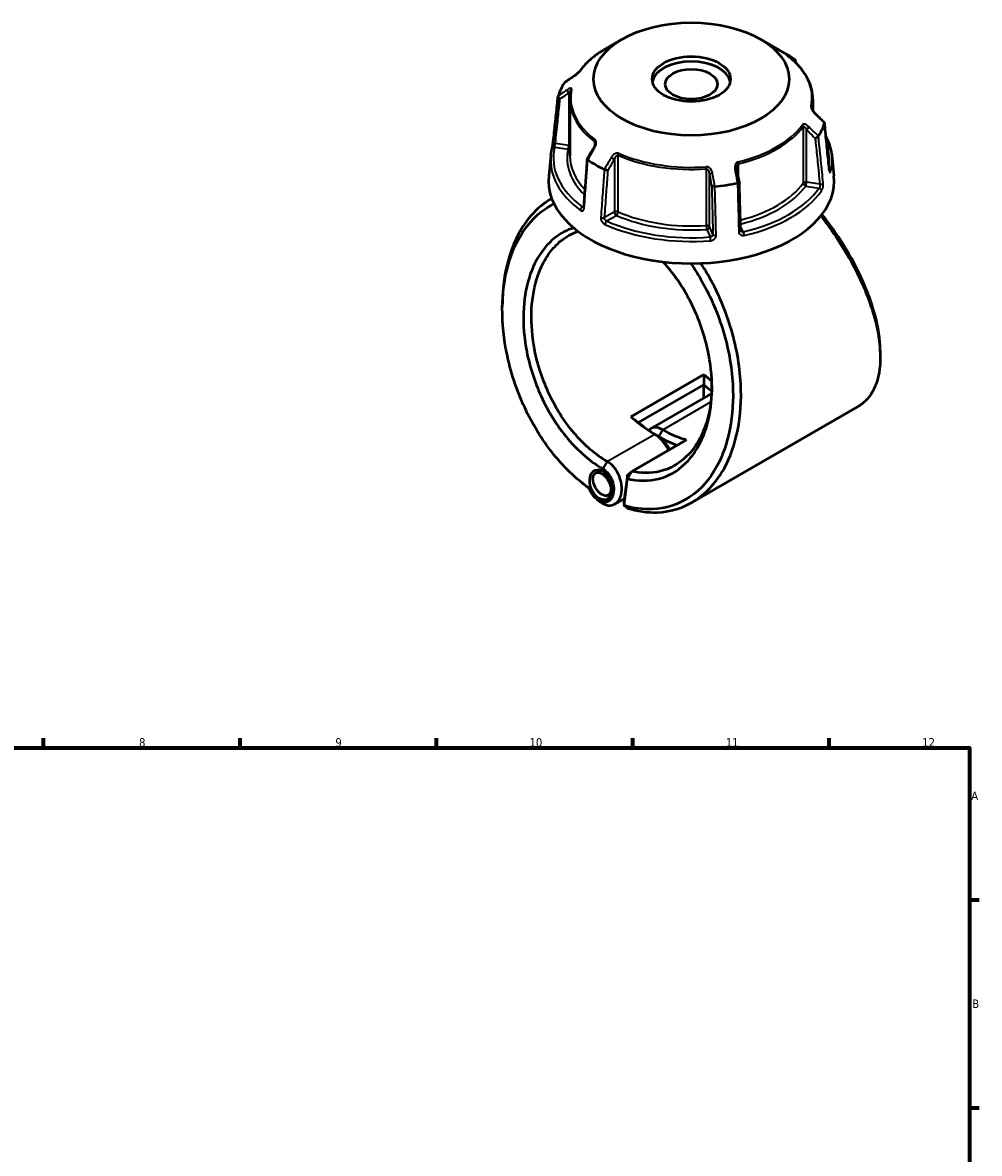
# Model space of a CAD drawing. Header units: millimetres. Extents: x 0 to 898, y 0 to 833.
# Tile 10 of 10: x 483 to 825, y 429 to 833. Entities that reach past the tile are written whole.
import ezdxf

# ---------------------------------------------------------------- set-up
doc = ezdxf.new("R2010")
doc.units = ezdxf.units.MM
for name, color, linetype, lineweight in [('Border (ANSI)', 7, 'Continuous', 70), ('Visible (ANSI)', 7, 'Continuous', 50), ('Visible Narrow (ANSI)', 7, 'Continuous', 35)]:
    doc.layers.add(name, color=color, linetype=linetype, lineweight=lineweight)
doc.styles.add('Note Text (ANSI)', font='tahoma.ttf')

# ---------------------------------------------------------------- blocks, each defined once
blk = doc.blocks.new('Borders Default Border')
at = {"layer": 'Border (ANSI)'}
for p, q in [((490.58, 574), (490.58, 577.45)), ((560.67, 574), (560.67, 577.45)), ((630.75, 574), (630.75, 577.45)), ((700.83, 574), (700.83, 577.45)), ((770.92, 574), (770.92, 577.45)), ((821, 519.75), (824.45, 519.75)), ((821, 445.5), (824.45, 445.5))]:
    blk.add_line(p, q, dxfattribs=at)
at = {"layer": 'Border (ANSI)', "flags": 128}
blk.add_lwpolyline([(20, 20), (20, 574), (821, 574), (821, 20), (20, 20)], dxfattribs=at)
at = {"layer": 'Border (ANSI)', "attachment_point": 7, "style": 'Note Text (ANSI)'}
for s, insert, char_height in [('8', (524.63, 574.33), 3.05), ('9', (594.7, 574.34), 3.05), ('10', (663.96, 574.34), 3.048), ('11', (734.04, 574.4), 3.048), ('12', (804.13, 574.4), 3.048), ('A', (821.63, 555.35), 3.05), ('B', (821.99, 481.1), 3.05)]:
    blk.add_mtext(s, dxfattribs=dict(at, insert=insert, char_height=char_height))

msp = doc.modelspace()

# ---------------------------------------------------------------- linework, layer by layer
at = {"layer": 'Visible (ANSI)'}
for p, q in [((697.06, 826.995), (691.286, 823.661)), ((746.403, 826.995), (755.863, 821.533)), ((678.382, 805.505), (678.382, 785.321)), ((765.082, 805.505), (765.082, 801.551)), ((671.623, 785.552), (670.829, 778.161)), ((771.841, 785.552), (772.634, 778.161)), ((671.885, 770.113), (671.842, 770.088)), ((726.23, 707.262), (700.138, 692.198)), ((702.888, 690.166), (726.221, 703.638)), ((726.186, 698.871), (726.186, 703.576)), ((727.729, 699.762), (707.294, 687.963)), ((781.069, 695.74), (721.895, 661.576)), ((700.542, 672.691), (720.061, 683.961)), ((689.375, 673.115), (687.557, 672.065)), ((698.908, 671.293), (697.696, 661.786)), ((698.908, 671.293), (700.542, 672.691)), ((698.942, 670.057), (698.908, 671.293)), ((697.724, 660.497), (698.942, 670.057)), ((693.194, 664.835), (692.097, 664.201)), ((697.854, 663.022), (694.419, 661.038)), ((697.696, 661.786), (697.724, 660.497))]:
    msp.add_line(p, q, dxfattribs=at)
for centre, major_axis, ratio in [((721.732, 812.751), (-34.89, 0), 0.5773503), ((721.732, 812.751), (-13.973, 0), 0.5773503), ((721.732, 810.93), (-9.315, 0), 0.5773503), ((689.445, 667.913), (1.972, -5.222), 0.6591126), ((689.827, 668.133), (2.27, -3.932), 0.5773503)]:
    msp.add_ellipse(centre, major_axis=major_axis, ratio=ratio, dxfattribs=at)
for centre, major_axis, ratio, start_param, end_param in [((721.732, 801.827), (48.269, 0), 0.5773503, 0.6990874, 0.7853982), ((721.732, 810.93), (-13.973, 0), 0.5773503, 3.2546684, 6.1701095), ((11728.014, -9911.679), (-14817.12, 6164.501), 0.7811897, 5.8148847, 5.8151876), ((721.732, 801.827), (-48.269, 0), 0.5773503, 5.9350752, 6.1076967), ((-10003.46, -6627.387), (-14341.396, 6752.841), 0.7840781, 4.284103, 4.2844065), ((721.732, 801.827), (48.269, 0), 0.5773503, 5.9350752, 6.1076967), ((8745.168, -3904.451), (-8075.254, -13986.753), 0.5773847, 4.7102273, 4.7105198), ((721.732, 801.827), (-48.269, 0), 0.5773503, 0.6990874, 0.8717089), ((-2169.538, -2162.617), (-2429.099, 15707.334), 0.2116434, 4.8677568, 4.8680457), ((721.732, 776.339), (51, 0), 0.5773503, 3.0796893, 6.3450887), ((721.732, 801.827), (-48.269, 0), 0.5773503, 1.746285, 1.9189065), ((734.778, 737.719), (-22.5, 38.971), 0.5773503, 2.0842332, 2.1751353), ((733.364, 736.902), (23.5, -40.703), 0.5773503, 5.2801149, 5.3671546), ((731.949, 692.452), (-4.22, 7.309), 0.5773503, 6.0220013, 6.2831853), ((708.686, 722.655), (22.5, -38.971), 0.5773503, 5.2258258, 5.4977872), ((710.1, 723.471), (-23.5, 40.703), 0.5773503, 2.1385222, 2.3561945), ((711.514, 680.654), (-4.22, 7.309), 0.5773503, 5.4977871, 6.4769284), ((711.514, 724.288), (-22.5, 38.971), 0.5773503, 2.3561945, 2.6281559), ((708.686, 679.021), (4.22, -7.309), 0.5773503, 1.4029495, 2.3561945), ((710.1, 679.838), (-3.22, 5.577), 0.5773503, 4.4916592, 5.4977872), ((710.1, 723.471), (23.5, -40.703), 0.5773503, 5.4977872, 5.6986981)]:
    msp.add_ellipse(centre, major_axis=major_axis, ratio=ratio, start_param=start_param, end_param=end_param, dxfattribs=at)
for points, knots in [([(691.286, 823.661), (690.497, 823.205), (689.737, 822.731), (688.28, 821.75), (687.584, 821.242), (686.258, 820.194), (685.628, 819.655), (684.441, 818.546), (683.883, 817.978), (682.841, 816.814), (682.358, 816.219), (681.914, 815.613)], [3.14159265, 3.14159265, 3.14159265, 3.14159265, 3.21871647, 3.21871647, 3.29584029, 3.29584029, 3.37296411, 3.37296411, 3.45008793, 3.45008793, 3.52721175, 3.52721175, 3.52721175, 3.52721175]), ([(756.119, 821.047), (756.067, 821.087), (756.021, 821.122), (755.944, 821.184), (755.912, 821.209), (755.866, 821.248), (755.852, 821.261), (755.849, 821.263), (755.849, 821.264), (755.849, 821.264)], [0, 0, 0, 0, 0.027602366, 0.027602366, 0.055204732, 0.055204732, 0.082807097, 0.082807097, 0.085029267, 0.085029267, 0.085029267, 0.085029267]), ([(765.082, 805.505), (765.082, 806.636), (764.955, 807.766), (764.451, 810), (764.074, 811.104), (763.083, 813.264), (762.468, 814.321), (761.016, 816.369), (760.179, 817.361), (758.299, 819.266), (757.256, 820.179), (756.119, 821.047)], [0.78539816, 0.78539816, 0.78539816, 0.78539816, 0.91488186, 0.91488186, 1.04436556, 1.04436556, 1.17384925, 1.17384925, 1.30333295, 1.30333295, 1.43281665, 1.43281665, 1.43281665, 1.43281665]), ([(758.778, 818.769), (758.81, 818.819), (758.838, 818.871), (758.908, 819.029), (758.933, 819.136), (758.939, 819.344), (758.919, 819.443), (758.836, 819.617), (758.774, 819.691), (758.695, 819.749)], [0.01985338, 0.01985338, 0.01985338, 0.01985338, 0.03926447, 0.03926447, 0.07801689, 0.07801689, 0.11660183, 0.11660183, 0.15364513, 0.15364513, 0.15364513, 0.15364513]), ([(681.914, 815.613), (681.896, 815.588), (681.871, 815.556), (681.803, 815.473), (681.756, 815.419), (681.636, 815.288), (681.56, 815.209), (681.37, 815.02), (681.254, 814.91), (680.978, 814.659), (680.816, 814.519), (680.494, 814.254), (680.335, 814.129), (680.048, 813.914), (679.919, 813.821), (679.795, 813.736)], [0, 0, 0, 0, 0.02448736, 0.02448736, 0.05566303, 0.05566303, 0.09536839, 0.09536839, 0.14762195, 0.14762195, 0.21670515, 0.21670515, 0.28578835, 0.28578835, 0.345416, 0.345416, 0.345416, 0.345416]), ([(678.728, 808.736), (678.682, 808.522), (678.641, 808.308), (678.567, 807.879), (678.534, 807.663), (678.479, 807.233), (678.456, 807.017), (678.419, 806.586), (678.405, 806.37), (678.386, 805.938), (678.382, 805.722), (678.382, 805.505)], [3.80317111, 3.80317111, 3.80317111, 3.80317111, 3.82793505, 3.82793505, 3.85269899, 3.85269899, 3.87746293, 3.87746293, 3.90222688, 3.90222688, 3.92699082, 3.92699082, 3.92699082, 3.92699082]), ([(672.479, 790.441), (672.593, 791.518), (672.706, 792.596), (672.934, 794.752), (673.048, 795.829), (673.275, 797.985), (673.389, 799.063), (673.617, 801.218), (673.73, 802.296), (673.958, 804.451), (674.072, 805.529), (674.186, 806.607)], [1.2046153, 1.2046153, 1.2046153, 1.2046153, 1.6086229, 1.6086229, 2.0126304, 2.0126304, 2.4166379, 2.4166379, 2.8206455, 2.8206455, 3.224653, 3.224653, 3.224653, 3.224653]), ([(674.891, 805.658), (674.89, 805.659), (674.888, 805.66), (674.773, 805.724), (674.665, 805.799), (674.474, 805.967), (674.393, 806.058), (674.266, 806.245), (674.221, 806.341), (674.178, 806.521), (674.178, 806.604), (674.2, 806.678)], [-0.15376244, -0.15376244, -0.15376244, -0.15376244, -0.15328729, -0.15328729, -0.11411423, -0.11411423, -0.07545227, -0.07545227, -0.03695706, -0.03695706, 0, 0, 0, 0]), ([(765.93, 800.491), (765.805, 800.617), (765.681, 800.751), (765.446, 801.03), (765.333, 801.176), (765.128, 801.472), (765.035, 801.622), (764.921, 801.833), (764.888, 801.9), (764.838, 802.011), (764.819, 802.058), (764.778, 802.168), (764.761, 802.227), (764.746, 802.296), (764.743, 802.315), (764.742, 802.329), (764.742, 802.331), (764.742, 802.331)], [0, 0, 0, 0, 0.06411837, 0.06411837, 0.12823675, 0.12823675, 0.19235512, 0.19235512, 0.22276405, 0.22276405, 0.24628627, 0.24628627, 0.28310596, 0.28310596, 0.30675646, 0.30675646, 0.31680187, 0.31680187, 0.31680187, 0.31680187]), ([(769.223, 797.21), (769.241, 797.192), (769.255, 797.172), (769.286, 797.101), (769.286, 797.042), (769.264, 796.976)], [-0.053597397, -0.053597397, -0.053597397, -0.053597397, -0.036957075, -0.036957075, 0, 0, 0, 0]), ([(770.985, 780.407), (770.871, 781.52), (770.757, 782.632), (770.53, 784.857), (770.416, 785.969), (770.189, 788.194), (770.075, 789.306), (769.848, 791.531), (769.734, 792.643), (769.506, 794.868), (769.393, 795.98), (769.279, 797.093)], [1.2046153, 1.2046153, 1.2046153, 1.2046153, 1.608399, 1.608399, 2.0121827, 2.0121827, 2.4159664, 2.4159664, 2.8197501, 2.8197501, 3.2235337, 3.2235337, 3.2235337, 3.2235337]), ([(767.097, 792.307), (767.055, 792.236), (766.993, 792.162), (766.834, 792.013), (766.737, 791.94), (766.523, 791.805), (766.408, 791.745), (766.171, 791.643), (766.051, 791.603), (765.935, 791.575), (765.934, 791.574), (765.932, 791.574)], [-0.15364527, -0.15364527, -0.15364527, -0.15364527, -0.1166019, -0.1166019, -0.07801677, -0.07801677, -0.03926455, -0.03926455, 0, 0, 0.00047624, 0.00047624, 0.00047624, 0.00047624]), ([(769.772, 792.276), (770.305, 791.244), (770.744, 790.192), (771.458, 787.948), (771.712, 786.753), (771.841, 785.552)], [5.20761365, 5.20761365, 5.20761365, 5.20761365, 5.31604109, 5.31604109, 5.43588379, 5.43588379, 5.43588379, 5.43588379]), ([(671.623, 785.552), (671.639, 785.704), (671.657, 785.855), (671.698, 786.158), (671.72, 786.309), (671.768, 786.611), (671.795, 786.762), (671.851, 787.064), (671.881, 787.214), (671.945, 787.515), (671.979, 787.665), (672.015, 787.816)], [2.418097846, 2.418097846, 2.418097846, 2.418097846, 2.433220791, 2.433220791, 2.448343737, 2.448343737, 2.463466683, 2.463466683, 2.478589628, 2.478589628, 2.493712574, 2.493712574, 2.493712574, 2.493712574]), ([(672.015, 787.816), (672.038, 787.912), (672.066, 788.034), (672.128, 788.321), (672.163, 788.491), (672.234, 788.855), (672.27, 789.049), (672.338, 789.437), (672.37, 789.632), (672.425, 789.999), (672.448, 790.173), (672.471, 790.367), (672.475, 790.404), (672.479, 790.441)], [0, 0, 0, 0, 0.05596137, 0.05596137, 0.11691794, 0.11691794, 0.17857848, 0.17857848, 0.2397459, 0.2397459, 0.2998994, 0.2998994, 0.31481354, 0.31481354, 0.31481354, 0.31481354]), ([(687.356, 789.718), (687.356, 789.644), (687.35, 789.56), (687.325, 789.382), (687.305, 789.288), (687.254, 789.094), (687.223, 788.995), (687.149, 788.795), (687.107, 788.695), (687.012, 788.497), (686.961, 788.398), (686.905, 788.302)], [0.13801183, 0.13801183, 0.13801183, 0.13801183, 0.17949263, 0.17949263, 0.22097343, 0.22097343, 0.26245423, 0.26245423, 0.30393503, 0.30393503, 0.34541583, 0.34541583, 0.34541583, 0.34541583]), ([(684.527, 784.178), (684.444, 783.04), (684.361, 781.903), (684.196, 779.629), (684.113, 778.491), (683.947, 776.217), (683.864, 775.08), (683.699, 772.805), (683.616, 771.668), (683.45, 769.394), (683.367, 768.257), (683.284, 767.119)], [0.6058243, 0.6058243, 0.6058243, 0.6058243, 1.0076292, 1.0076292, 1.4094341, 1.4094341, 1.811239, 1.811239, 2.2130439, 2.2130439, 2.6148488, 2.6148488, 2.6148488, 2.6148488]), ([(684.769, 783.905), (684.689, 783.955), (684.628, 784.004), (684.544, 784.098), (684.524, 784.142), (684.528, 784.191), (684.532, 784.203), (684.538, 784.213)], [-0.15364513, -0.15364513, -0.15364513, -0.15364513, -0.116601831, -0.116601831, -0.078016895, -0.078016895, -0.064730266, -0.064730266, -0.064730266, -0.064730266]), ([(692.015, 780.139), (692.014, 780.139), (692.012, 780.139), (691.927, 780.136), (691.827, 780.142), (691.608, 780.173), (691.489, 780.197), (691.245, 780.261), (691.122, 780.301), (690.89, 780.389), (690.783, 780.437), (690.689, 780.486)], [-0.15376244, -0.15376244, -0.15376244, -0.15376244, -0.15328717, -0.15328717, -0.11411418, -0.11411418, -0.07545204, -0.07545204, -0.036957, -0.036957, 0, 0, 0, 0]), ([(738.044, 780.361), (738.037, 780.397), (738.031, 780.432), (738.021, 780.503), (738.016, 780.539), (738.008, 780.61), (738.004, 780.645), (737.999, 780.716), (737.997, 780.751), (737.994, 780.821), (737.993, 780.855), (737.993, 780.89)], [0, 0, 0, 0, 0.014604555, 0.014604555, 0.02920911, 0.02920911, 0.043813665, 0.043813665, 0.05841822, 0.05841822, 0.073022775, 0.073022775, 0.073022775, 0.073022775]), ([(771.06, 779.975), (771.06, 779.975), (771.058, 779.98), (771.05, 780.006), (771.042, 780.035), (771.024, 780.123), (771.013, 780.186), (770.996, 780.306), (770.99, 780.355), (770.985, 780.407)], [0.20812264, 0.20812264, 0.20812264, 0.20812264, 0.22489111, 0.22489111, 0.25432414, 0.25432414, 0.2919232, 0.2919232, 0.31481354, 0.31481354, 0.31481354, 0.31481354]), ([(738.886, 775.901), (738.888, 775.891), (738.886, 775.88), (738.865, 775.843), (738.828, 775.815), (738.711, 775.759), (738.632, 775.731), (738.444, 775.679), (738.337, 775.656), (738.221, 775.636)], [-0.130863, -0.130863, -0.130863, -0.130863, -0.11411423, -0.11411423, -0.07545229, -0.07545229, -0.03695706, -0.03695706, 0, 0, 0, 0]), ([(739.338, 758.71), (739.308, 759.856), (739.278, 761.002), (739.218, 763.293), (739.188, 764.438), (739.128, 766.73), (739.097, 767.875), (739.037, 770.167), (739.007, 771.312), (738.947, 773.604), (738.917, 774.749), (738.887, 775.895)], [1.2046153, 1.2046153, 1.2046153, 1.2046153, 1.6032596, 1.6032596, 2.0019039, 2.0019039, 2.4005482, 2.4005482, 2.7991924, 2.7991924, 3.1978367, 3.1978367, 3.1978367, 3.1978367]), ([(730.134, 774.384), (730.013, 774.368), (729.89, 774.356), (729.647, 774.341), (729.53, 774.339), (729.322, 774.344), (729.232, 774.353), (729.088, 774.378), (729.035, 774.395), (729.003, 774.416), (729.003, 774.417), (729.003, 774.417)], [-0.15364525, -0.15364525, -0.15364525, -0.15364525, -0.11660189, -0.11660189, -0.07801679, -0.07801679, -0.03926454, -0.03926454, 0, 0, 0.00047626, 0.00047626, 0.00047626, 0.00047626]), ([(671.886, 770.11), (669.175, 768.55), (666.696, 766.49), (661.203, 760.152), (658.592, 755.281), (655.372, 744.933), (654.518, 739.666), (654.321, 734.12), (654.291, 733.276), (654.277, 732.425), (654.277, 731.569)], [0.7804091, 0.7804091, 0.7804091, 0.7804091, 1.0154019, 1.0154019, 1.37379006, 1.37379006, 1.67746339, 1.67746339, 1.67746339, 1.72367387, 1.72367387, 1.72367387, 1.72367387]), ([(685.356, 666.63), (684.192, 667.444), (683.042, 668.32), (678.198, 672.314), (674.673, 676.004), (669.597, 682.627), (667.831, 685.245), (664.575, 690.739), (663.086, 693.614), (660.34, 699.735), (659.104, 702.993), (657.036, 709.604), (656.204, 712.957), (654.544, 721.958), (654.118, 727.593), (654.33, 732.951), (654.542, 738.309), (655.391, 743.388), (658.547, 753.35), (661.09, 758.027), (666.754, 764.481), (669.589, 766.684), (672.705, 768.229)], [-3.05148, -3.05148, -3.05148, -3.05148, -2.964022, -2.964022, -2.6775194, -2.6775194, -2.5089885, -2.5089885, -2.3404576, -2.3404576, -2.1607971, -2.1607971, -1.9811367, -1.9811367, -1.6774634, -1.6774634, -1.6774634, -1.3737901, -1.3737901, -1.0154019, -1.0154019, -0.7429813, -0.7429813, -0.7429813, -0.7429813]), ([(683.284, 767.119), (683.281, 767.072), (683.275, 767.03), (683.261, 766.964), (683.253, 766.938), (683.241, 766.906), (683.236, 766.899), (683.236, 766.899)], [0, 0, 0, 0, 0.031458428, 0.031458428, 0.062916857, 0.062916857, 0.093079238, 0.093079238, 0.093079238, 0.093079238]), ([(767.964, 763.909), (771.69, 759.145), (775.086, 754.086), (781.439, 742.887), (784.199, 736.724), (787.714, 725.893), (788.712, 721.141), (789.053, 716.821), (789.394, 712.501), (789.078, 708.615), (787.557, 703.397), (786.769, 701.669), (784.774, 698.69), (783.567, 697.44), (781.815, 696.195), (781.448, 695.959), (781.069, 695.74)], [-2.462032, -2.462032, -2.462032, -2.462032, -2.1597208, -2.1597208, -1.8014476, -1.8014476, -1.4977294, -1.4977294, -1.4977294, -1.1940112, -1.1940112, -1.0143978, -1.0143978, -0.8347845, -0.8347845, -0.7891624, -0.7891624, -0.7891624, -0.7891624]), ([(789.186, 715.386), (789.187, 716.487), (789.138, 717.624), (789.04, 718.794), (788.688, 722.988), (787.701, 727.593), (784.26, 738.071), (781.574, 744.02), (775.377, 754.879), (772.041, 759.813), (768.387, 764.447)], [1.4130481, 1.4130481, 1.4130481, 1.4130481, 1.4977294, 1.4977294, 1.4977294, 1.8014476, 1.8014476, 2.1597208, 2.1597208, 2.4662781, 2.4662781, 2.4662781, 2.4662781]), ([(679.724, 759.642), (677.32, 758.873), (675.069, 757.669), (671.445, 754.793), (669.986, 753.277), (667.393, 749.802), (666.259, 747.843), (663.793, 742.28), (662.745, 738.388), (662.211, 734.198), (661.677, 730.008), (661.658, 725.522), (662.777, 715.195), (664.216, 709.302), (668.54, 698.016), (671.438, 692.632), (678.433, 682.98), (682.58, 678.785), (688.021, 674.922), (689.092, 674.233), (690.171, 673.61)], [-2.4983333, -2.4983333, -2.4983333, -2.4983333, -2.2558929, -2.2558929, -2.0652236, -2.0652236, -1.8745543, -1.8745543, -1.5707963, -1.5707963, -1.5707963, -1.2670383, -1.2670383, -0.8856997, -0.8856997, -0.5009853, -0.5009853, -0.0973674, -0.0973674, 0, 0, 0, 0]), ([(691.807, 676.167), (690.782, 676.759), (689.764, 677.413), (684.594, 681.081), (680.65, 685.057), (673.981, 694.22), (671.21, 699.336), (667.052, 710.086), (665.655, 715.712), (664.538, 725.599), (664.534, 729.903), (665.023, 733.931), (665.512, 737.96), (666.495, 741.711), (668.829, 747.085), (669.906, 748.98), (672.377, 752.347), (673.77, 753.818), (677.12, 756.52), (679.135, 757.646), (681.286, 758.402)], [0, 0, 0, 0, 0.0973674, 0.0973674, 0.5009853, 0.5009853, 0.8856997, 0.8856997, 1.2670383, 1.2670383, 1.5707963, 1.5707963, 1.5707963, 1.8745543, 1.8745543, 2.0652236, 2.0652236, 2.2558929, 2.2558929, 2.4836819, 2.4836819, 2.4836819, 2.4836819]), ([(739.376, 758.534), (739.372, 758.543), (739.368, 758.553), (739.361, 758.573), (739.357, 758.583), (739.351, 758.605), (739.349, 758.617), (739.344, 758.641), (739.342, 758.654), (739.339, 758.681), (739.338, 758.696), (739.338, 758.71)], [0.24445822, 0.24445822, 0.24445822, 0.24445822, 0.258529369, 0.258529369, 0.272600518, 0.272600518, 0.286671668, 0.286671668, 0.300742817, 0.300742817, 0.314813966, 0.314813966, 0.314813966, 0.314813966]), ([(721.565, 746.895), (722.789, 745.13), (723.956, 743.294), (726.66, 738.638), (728.123, 735.752), (730.73, 729.812), (731.872, 726.758), (733.867, 720.366), (734.695, 717.023), (735.923, 710.351), (736.323, 707.022), (736.808, 698.211), (736.477, 692.843), (735.523, 687.896), (734.57, 682.949), (732.996, 678.422), (728.36, 669.912), (725.079, 666.183), (717.239, 660.856), (712.635, 659.352), (704.494, 659.037), (701.121, 659.486), (697.724, 660.497)], [-2.6116042, -2.6116042, -2.6116042, -2.6116042, -2.4961719, -2.4961719, -2.3279463, -2.3279463, -2.1597208, -2.1597208, -1.9805842, -1.9805842, -1.8014476, -1.8014476, -1.4977294, -1.4977294, -1.4977294, -1.1940112, -1.1940112, -0.8347845, -0.8347845, -0.4610233, -0.4610233, -0.2129992, -0.2129992, -0.2129992, -0.2129992]), ([(698.886, 659.541), (702.483, 658.434), (706.059, 657.933), (714.547, 658.235), (719.3, 659.761), (727.412, 665.205), (730.816, 669.024), (735.643, 677.764), (737.291, 682.419), (738.298, 687.518), (739.305, 692.616), (739.672, 698.156), (739.204, 707.266), (738.801, 710.712), (737.551, 717.624), (736.703, 721.091), (734.652, 727.724), (733.474, 730.897), (730.781, 737.071), (729.267, 740.073), (726.813, 744.315), (725.989, 745.654), (725.133, 746.96)], [0.2061334, 0.2061334, 0.2061334, 0.2061334, 0.4610233, 0.4610233, 0.8347845, 0.8347845, 1.1940112, 1.1940112, 1.4977294, 1.4977294, 1.4977294, 1.8014476, 1.8014476, 1.9805842, 1.9805842, 2.1597208, 2.1597208, 2.3279463, 2.3279463, 2.4961719, 2.4961719, 2.576298, 2.576298, 2.576298, 2.576298]), ([(698.942, 670.057), (699.398, 669.95), (699.852, 669.856), (704.162, 669.081), (707.918, 669.307), (714.814, 671.578), (717.946, 673.639), (721.983, 678.049), (723.254, 679.838), (725.444, 683.819), (726.363, 686.011), (728.247, 692.11), (728.914, 696.265), (729.063, 700.643), (729.211, 705.022), (728.841, 709.621), (726.87, 720.029), (724.977, 725.842), (719.844, 736.722), (716.596, 741.778), (712.497, 746.543), (712.078, 747.014), (711.654, 747.475)], [-2.8802454, -2.8802454, -2.8802454, -2.8802454, -2.8394011, -2.8394011, -2.4921111, -2.4921111, -2.1418878, -2.1418878, -1.9511775, -1.9511775, -1.7604673, -1.7604673, -1.4570397, -1.4570397, -1.4570397, -1.1536122, -1.1536122, -0.7724267, -0.7724267, -0.3881385, -0.3881385, -0.3450386, -0.3450386, -0.3450386, -0.3450386]), ([(729.091, 703.236), (729.085, 702.755), (729.073, 702.275), (729.054, 701.799), (728.889, 697.61), (728.226, 693.642), (726.388, 687.833), (725.495, 685.749), (723.378, 681.969), (722.153, 680.274), (718.271, 676.101), (715.271, 674.162), (708.687, 672.039), (705.109, 671.841), (701.141, 672.565), (700.842, 672.625), (700.542, 672.691)], [1.4225451, 1.4225451, 1.4225451, 1.4225451, 1.4570397, 1.4570397, 1.4570397, 1.7604673, 1.7604673, 1.9511775, 1.9511775, 2.1418878, 2.1418878, 2.4921111, 2.4921111, 2.8394011, 2.8394011, 2.8677245, 2.8677245, 2.8677245, 2.8677245]), ([(688.993, 661.919), (689.055, 661.87), (689.117, 661.822), (690.113, 661.076), (691.113, 660.654), (692.994, 660.461), (693.878, 660.669), (695.093, 661.478), (695.508, 661.901), (695.85, 662.421), (696.192, 662.942), (696.462, 663.558), (696.934, 665.35), (696.999, 666.64), (696.642, 669.26), (696.238, 670.585), (694.986, 673.14), (694.096, 674.341), (692.68, 675.598), (692.247, 675.913), (691.807, 676.167)], [-3.3042487, -3.3042487, -3.3042487, -3.3042487, -3.270659, -3.270659, -2.7691427, -2.7691427, -2.2850436, -2.2850436, -1.9824816, -1.9824816, -1.9824816, -1.6799197, -1.6799197, -1.1958206, -1.1958206, -0.728748, -0.728748, -0.2133498, -0.2133498, 0, 0, 0, 0]), ([(690.171, 673.61), (690.494, 673.424), (690.811, 673.195), (691.851, 672.282), (692.512, 671.411), (693.468, 669.528), (693.791, 668.539), (694.109, 666.547), (694.09, 665.547), (693.769, 664.132), (693.577, 663.638), (693.325, 663.218), (693.073, 662.797), (692.761, 662.449), (691.833, 661.774), (691.146, 661.588), (689.669, 661.714), (688.878, 662.043), (687.311, 663.226), (686.552, 664.14), (685.736, 665.658), (685.526, 666.138), (685.356, 666.63)], [0, 0, 0, 0, 0.2133498, 0.2133498, 0.728748, 0.728748, 1.1958206, 1.1958206, 1.6799197, 1.6799197, 1.9824816, 1.9824816, 1.9824816, 2.2850436, 2.2850436, 2.7691427, 2.7691427, 3.270659, 3.270659, 3.8358654, 3.8358654, 4.0759765, 4.0759765, 4.0759765, 4.0759765]), ([(698.942, 670.057), (699.208, 670.496), (699.475, 670.935), (700.008, 671.813), (700.275, 672.252), (700.542, 672.691)], [-0.30879126, -0.30879126, -0.30879126, -0.30879126, -0.15445747, -0.15445747, 0, 0, 0, 0]), ([(698.886, 659.541), (698.693, 659.7), (698.499, 659.86), (698.112, 660.178), (697.918, 660.338), (697.724, 660.497)], [-0.26328472, -0.26328472, -0.26328472, -0.26328472, -0.13166724, -0.13166724, 0, 0, 0, 0])]:
    msp.add_open_spline(points, degree=3, knots=knots, dxfattribs=at)
for points in [[(758.695, 819.749), (758.689, 819.753), (758.684, 819.757), (758.678, 819.761)], [(758.934, 819.315), (758.954, 819.062), (758.975, 818.81), (758.995, 818.558)], [(676.367, 811.347), (676.393, 811.387), (676.427, 811.421), (676.469, 811.45)], [(676.367, 811.347), (676.364, 811.343), (676.361, 811.338), (676.358, 811.334)], [(674.204, 806.693), (674.203, 806.688), (674.201, 806.683), (674.2, 806.678)], [(769.259, 796.962), (769.261, 796.967), (769.262, 796.972), (769.264, 796.976)], [(767.097, 792.307), (767.1, 792.312), (767.102, 792.316), (767.105, 792.321)], [(684.769, 783.905), (684.774, 783.901), (684.78, 783.898), (684.785, 783.894)], [(690.67, 780.496), (690.676, 780.493), (690.683, 780.49), (690.689, 780.486)], [(738.197, 775.631), (738.205, 775.633), (738.213, 775.634), (738.221, 775.636)], [(730.134, 774.384), (730.142, 774.386), (730.151, 774.387), (730.159, 774.387)], [(654.277, 730.27), (654.277, 730.702), (654.277, 731.136), (654.277, 731.569)], [(789.187, 715.385), (789.187, 714.77), (789.187, 714.154), (789.187, 713.539)], [(726.23, 707.262), (726.244, 706.053), (726.24, 704.842), (726.221, 703.638)], [(700.138, 692.198), (701.047, 691.505), (701.965, 690.828), (702.888, 690.166)], [(683.67, 667.843), (683.344, 668.101), (683.019, 668.36), (682.694, 668.618)], [(683.67, 667.843), (684.24, 667.389), (684.815, 666.949), (685.393, 666.524)], [(688.993, 661.919), (688.668, 662.178), (688.343, 662.437), (688.017, 662.696)]]:
    msp.add_open_spline(points, degree=3, dxfattribs=at)
for points, weights in [([(726.221, 703.638), (726.204, 703.607), (726.186, 703.576)], [1.26304348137, 1.26299855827, 1.2629532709]), ([(702.923, 690.145), (702.905, 690.156), (702.888, 690.166)], [1.2629532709, 1.26299855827, 1.26304348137])]:
    msp.add_rational_spline(points, weights, degree=2, dxfattribs=at)
at = {"layer": 'Visible Narrow (ANSI)'}
for p, q in [((677.98, 807.781), (677.98, 789.041)), ((764.75, 802.279), (764.75, 802.414)), ((761.663, 795.764), (761.663, 775.579)), ((762.843, 775.912), (762.843, 794.652)), ((672.987, 788.399), (677.721, 787.667)), ((677.98, 789.041), (673.215, 789.778)), ((687.154, 790.41), (687.154, 788.812)), ((694.276, 784.045), (694.276, 765.305)), ((695.586, 765.357), (695.586, 785.542)), ((727.086, 780.669), (727.086, 760.484)), ((738.604, 777.395), (738.604, 782.451)), ((728.175, 760.061), (728.175, 778.801)), ((767.609, 775.175), (762.843, 775.912)), ((762.585, 774.538), (767.318, 773.806)), ((683.297, 767.295), (682.891, 767.06)), ((694.276, 765.305), (690.787, 763.291)), ((691.518, 762.079), (694.983, 764.08)), ((727.209, 759.095), (728.477, 756.362)), ((729.452, 757.309), (728.175, 760.061)), ((740.262, 758.185), (739.297, 760.263)), ((711.514, 687.545), (728.697, 697.466)), ((710.1, 685.096), (711.514, 687.545)), ((708.686, 685.912), (691.807, 676.167)), ((710.1, 685.096), (708.686, 685.912)), ((690.171, 673.61), (691.807, 676.167))]:
    msp.add_line(p, q, dxfattribs=at)
for centre, major_axis, ratio, start_param, end_param in [((721.732, 806.083), (43.057, 0), 0.5773503, 2.3561945, 2.7418136), ((755.512, 820.252), (0.607, 0.795), 0.6512731, 0, 0.0791919), ((721.732, 806.083), (43.057, 0), 0.5773503, 6.1593656, 6.9306038), ((755.693, 820.321), (0.497, 0.868), 0.8164947, 5.5909163, 6.2143603), ((682.721, 815.022), (-0.807, 0.591), 0.7521134, 6.0009627, 6.2831853), ((680.361, 812.911), (-0.566, 0.824), 0.557115, 0, 0.2527202), ((678.239, 808.339), (-0.566, 0.824), 0.557115, 0.3842372, 1.889275), ((721.732, 806.083), (-43.057, 0), 0.5773503, 6.1593656, 6.9306038), ((679.706, 808.525), (-0.978, 0.211), 0.8102456, 5.6707033, 6.2831853), ((721.732, 805.505), (-43.35, 0), 0.5773503, 0, 0.6474185), ((721.732, 805.505), (43.35, 0), 0.5773503, 6.1593656, 6.2831853), ((763.757, 802.486), (0.978, -0.211), 0.8102456, 0.1729162, 0.9583143), ((765.225, 799.783), (0.706, 0.708), 0.2576092, 5.732991, 6.2831853), ((721.732, 806.083), (-43.057, 0), 0.5773503, 1.9705754, 2.7418136), ((721.732, 805.505), (43.35, 0), 0.5773503, 5.112168, 5.8834062), ((760.742, 795.989), (-0.807, 0.591), 0.7521134, 3.6447682, 4.4301663), ((763.102, 795.21), (-0.706, -0.708), 0.2576092, 0.9548435, 2.4598813), ((721.732, 784.504), (-49.209, 0), 0.5773503, 6.1456672, 6.9443022), ((672.987, 787.582), (-0.972, 0.233), 0.8087883, 4.9038811, 6.2831853), ((673.473, 790.336), (-0.994, 0.105), 0.5936203, 0, 1.3706163), ((721.732, 784.504), (-44.35, 0), 0.5773503, 6.1593656, 6.8190563), ((677.721, 788.483), (-0.153, -0.988), 0.2113249, 0.6319143, 2.2027106), ((677.721, 788.483), (0.978, -0.211), 0.8102456, 4.8853051, 5.6135457), ((677.721, 788.483), (-1, 0), 0.5773503, 3.990955, 4.4505896), ((687.77, 787.801), (-0.865, 0.501), 0.0017704, 5.3936283, 6.2831853), ((687.951, 790.759), (0.607, 0.795), 0.6512731, 1.6499882, 2.4353864), ((721.732, 784.504), (49.209, 0), 0.5773503, 6.2054058, 6.4788735), ((721.732, 783.759), (-50.205, 0), 0.5773503, 6.221282, 6.9443022), ((721.732, 785.321), (-43.35, 0), 0.5773503, 0, 0.5021301), ((693.569, 784.453), (-0.865, 0.501), 0.0017704, 3.7570734, 5.2621112), ((696.189, 786.002), (-0.4, -0.916), 0.492453, 4.6522942, 5.4376924), ((721.732, 805.505), (43.35, 0), 0.5773503, 4.0649705, 4.8362087), ((721.732, 806.083), (-43.057, 0), 0.5773503, 0.9233778, 1.694616), ((738.215, 782.983), (0.237, -0.972), 0.3177926, 0.9161026, 1.7015008), ((721.732, 783.759), (50.205, 0), 0.5773503, 6.1456672, 6.3450887), ((726.962, 781.242), (-0.072, 0.997), 0.1008402, 4.0932818, 4.8786799), ((729.141, 778.95), (-0.983, -0.186), 0.1515234, 4.562691, 6.0677288), ((737.062, 780.176), (0.983, 0.186), 0.1515234, 0, 1.2895813), ((769.99, 780.306), (0.995, 0.102), 0.5566555, 6.0469779, 6.2831853), ((770.476, 779.793), (0.972, -0.233), 0.8087883, 0.2787585, 1.2285119), ((721.732, 785.321), (-43.35, 0), 0.5773503, 1.9865673, 2.7418136), ((762.585, 775.355), (-1, 0), 0.5773503, 4.4505896, 5.8834062), ((762.585, 775.355), (0.807, -0.591), 0.7521134, 3.6447682, 5.2155645), ((762.585, 775.355), (0.153, 0.988), 0.2113249, 3.773507, 5.3443033), ((767.868, 775.733), (0.995, 0.102), 0.5566555, 4.3927873, 5.8801894), ((721.732, 784.504), (44.35, 0), 0.5773503, 5.1191525, 5.8834062), ((721.732, 784.504), (49.209, 0), 0.5773503, 5.0984697, 5.8971046), ((721.732, 783.759), (50.205, 0), 0.5773503, 5.0984697, 5.8971046), ((767.318, 772.989), (-0.818, 0.576), 0.7563959, 3.7181962, 5.2017261), ((682.891, 766.244), (0.596, 0.803), 0.6444664, 0.8557592, 2.339289), ((684.282, 767.047), (-0.997, 0.073), 0.524643, 0, 0.7421181), ((690.08, 763.699), (0.997, -0.073), 0.524643, 4.0504992, 5.5379013), ((694.983, 764.897), (-1, 0), 0.5773503, 4.0649705, 5.4977871), ((694.983, 764.897), (0.5, -0.866), 0.5773503, 3.9269908, 5.4977871), ((694.983, 764.897), (0.4, 0.916), 0.492453, 3.866896, 5.4376924), ((721.732, 784.504), (44.35, 0), 0.5773503, 4.0649705, 4.8362087), ((721.732, 785.321), (-43.35, 0), 0.5773503, 0.9233778, 1.694616), ((691.518, 761.263), (-0.41, -0.912), 0.5013279, 3.8721145, 5.3556444), ((721.732, 783.759), (50.205, 0), 0.5773503, 4.0512721, 4.8499071), ((721.732, 784.504), (-49.209, 0), 0.5773503, 0.9096795, 1.7083144), ((727.209, 759.911), (1, 0), 0.5773503, 0.2617994, 1.694616), ((727.209, 759.911), (0.072, -0.997), 0.1008402, 4.0932818, 5.6640781), ((727.209, 759.911), (0.907, 0.421), 0.7886751, 4.3615096, 5.9323059), ((728.477, 755.545), (-0.08, 0.997), 0.1119295, 4.1796972, 5.663227), ((730.418, 757.459), (-1, -0.026), 0.5061606, 0.2475523, 1.7349544), ((738.338, 758.684), (1, 0.026), 0.5061606, 5.0433355, 6.2831853), ((740.262, 757.368), (0.228, -0.974), 0.3074604, 1.0061095, 2.4896394)]:
    msp.add_ellipse(centre, major_axis=major_axis, ratio=ratio, start_param=start_param, end_param=end_param, dxfattribs=at)
for points, knots in [([(756.237, 821.159), (756.079, 821.249), (755.947, 821.322), (755.767, 821.413), (755.708, 821.439), (755.659, 821.448), (755.653, 821.442), (755.676, 821.407), (755.708, 821.374), (755.807, 821.288), (755.862, 821.243), (755.975, 821.154), (756.023, 821.116), (756.076, 821.076)], [-0.34541583, -0.34541583, -0.34541583, -0.34541583, -0.25081718, -0.25081718, -0.17415567, -0.17415567, -0.12305037, -0.12305037, -0.06721438, -0.06721438, -0.02585168, -0.02585168, 0, 0, 0, 0]), ([(758.678, 819.761), (758.079, 820.104), (757.48, 820.448), (756.88, 820.791), (756.666, 820.913), (756.452, 821.036), (756.237, 821.159)], [-2.13929006, -2.13929006, -2.13929006, -2.13929006, -1.78001376, -1.78001376, -1.78001376, -1.65148051, -1.65148051, -1.65148051, -1.65148051]), ([(679.698, 813.631), (679.913, 813.778), (680.139, 813.945), (680.561, 814.278), (680.755, 814.439), (681.077, 814.721), (681.206, 814.838), (681.465, 815.084), (681.596, 815.215), (681.802, 815.434), (681.883, 815.525), (681.996, 815.662), (682.036, 815.712), (682.07, 815.758)], [-0.345416, -0.345416, -0.345416, -0.345416, -0.25131567, -0.25131567, -0.17440412, -0.17440412, -0.12292214, -0.12292214, -0.06721438, -0.06721438, -0.02585168, -0.02585168, 0, 0, 0, 0]), ([(676.358, 811.334), (677.178, 811.898), (677.997, 812.461), (678.817, 813.025), (679.111, 813.227), (679.405, 813.429), (679.698, 813.631)], [-2.13929006, -2.13929006, -2.13929006, -2.13929006, -1.78008785, -1.78008785, -1.78008785, -1.65148051, -1.65148051, -1.65148051, -1.65148051]), ([(677.542, 808.984), (677.248, 808.783), (676.955, 808.582), (676.662, 808.38), (675.842, 807.818), (675.023, 807.255), (674.204, 806.693)], [-2.79305162, -2.79305162, -2.79305162, -2.79305162, -2.66441702, -2.66441702, -2.66441702, -2.30524207, -2.30524207, -2.30524207, -2.30524207]), ([(674.891, 805.658), (675.627, 806.164), (676.363, 806.67), (677.1, 807.176), (677.393, 807.378), (677.687, 807.579), (677.98, 807.781)], [2.34170753, 2.34170753, 2.34170753, 2.34170753, 2.66441702, 2.66441702, 2.66441702, 2.79305162, 2.79305162, 2.79305162, 2.79305162]), ([(679.004, 809.153), (679.03, 809.275), (679.023, 809.369), (678.892, 809.6), (678.615, 809.557), (678.065, 809.318), (677.809, 809.168), (677.542, 808.984)], [-0.34541683, -0.34541683, -0.34541683, -0.34541683, -0.28278882, -0.28278882, -0.11734182, -0.11734182, 0, 0, 0, 0]), ([(677.98, 807.781), (678.114, 807.985), (678.242, 808.172), (678.517, 808.545), (678.656, 808.706), (678.71, 808.692), (678.714, 808.688), (678.717, 808.682)], [0, 0, 0, 0, 0.11734182, 0.11734182, 0.28278882, 0.28278882, 0.30141453, 0.30141453, 0.30141453, 0.30141453]), ([(673.215, 789.778), (673.217, 789.802), (673.22, 789.825), (673.492, 792.402), (673.761, 794.955), (674.031, 797.508), (674.263, 799.708), (674.495, 801.907), (674.782, 804.624), (674.836, 805.141), (674.891, 805.658)], [1.2046153, 1.2046153, 1.2046153, 1.2046153, 1.2135013, 1.2135013, 2.1705556, 2.1705556, 2.1705556, 2.9950099, 2.9950099, 3.1888968, 3.1888968, 3.1888968, 3.1888968]), ([(764.459, 803.013), (764.433, 802.891), (764.44, 802.739), (764.572, 802.133), (764.848, 801.625), (765.398, 800.857), (765.654, 800.559), (765.922, 800.292)], [-0.34541683, -0.34541683, -0.34541683, -0.34541683, -0.28278882, -0.28278882, -0.11734182, -0.11734182, 0, 0, 0, 0]), ([(765.922, 800.292), (766.215, 799.999), (766.508, 799.707), (766.801, 799.414), (767.621, 798.597), (768.44, 797.779), (769.259, 796.962)], [-3.30092146, -3.30092146, -3.30092146, -3.30092146, -3.17235886, -3.17235886, -3.17235886, -2.81311191, -2.81311191, -2.81311191, -2.81311191]), ([(763.765, 795.646), (763.55, 795.859), (763.324, 796.051), (762.902, 796.344), (762.708, 796.454), (762.386, 796.587), (762.258, 796.626), (761.998, 796.67), (761.867, 796.67), (761.661, 796.62), (761.58, 796.583), (761.467, 796.494), (761.428, 796.454), (761.394, 796.407)], [-0.345416, -0.345416, -0.345416, -0.345416, -0.25131567, -0.25131567, -0.17440412, -0.17440412, -0.12292214, -0.12292214, -0.06721438, -0.06721438, -0.02585168, -0.02585168, 0, 0, 0, 0]), ([(761.663, 795.764), (761.68, 795.787), (761.7, 795.805), (761.756, 795.836), (761.796, 795.84), (761.898, 795.822), (761.963, 795.788), (762.092, 795.693), (762.156, 795.634), (762.316, 795.462), (762.412, 795.339), (762.623, 795.036), (762.736, 794.85), (762.843, 794.652)], [0, 0, 0, 0, 0.02585168, 0.02585168, 0.06721438, 0.06721438, 0.12292214, 0.12292214, 0.17440412, 0.17440412, 0.25131567, 0.25131567, 0.345416, 0.345416, 0.345416, 0.345416]), ([(767.105, 792.321), (766.286, 793.137), (765.466, 793.953), (764.646, 794.769), (764.352, 795.061), (764.059, 795.353), (763.765, 795.646)], [-2.13929006, -2.13929006, -2.13929006, -2.13929006, -1.78008785, -1.78008785, -1.78008785, -1.65148051, -1.65148051, -1.65148051, -1.65148051]), ([(769.264, 796.976), (769.329, 796.342), (769.393, 795.707), (769.69, 792.802), (769.923, 790.53), (770.155, 788.259), (770.424, 785.622), (770.694, 782.985), (770.965, 780.324), (770.968, 780.3), (770.97, 780.275)], [-3.225245, -3.225245, -3.225245, -3.225245, -2.9950099, -2.9950099, -2.1705556, -2.1705556, -2.1705556, -1.2135013, -1.2135013, -1.2046153, -1.2046153, -1.2046153, -1.2046153]), ([(762.843, 794.652), (763.137, 794.36), (763.43, 794.068), (763.724, 793.775), (764.46, 793.042), (765.196, 792.308), (765.932, 791.574)], [1.65148051, 1.65148051, 1.65148051, 1.65148051, 1.78008785, 1.78008785, 1.78008785, 2.10282461, 2.10282461, 2.10282461, 2.10282461]), ([(765.932, 791.574), (765.987, 791.04), (766.042, 790.506), (766.328, 787.7), (766.561, 785.429), (766.793, 783.158), (767.062, 780.522), (767.332, 777.885), (767.604, 775.224), (767.606, 775.2), (767.609, 775.175)], [0.6305673, 0.6305673, 0.6305673, 0.6305673, 0.8244543, 0.8244543, 1.6489085, 1.6489085, 1.6489085, 2.6059628, 2.6059628, 2.6148488, 2.6148488, 2.6148488, 2.6148488]), ([(768.805, 775.609), (768.803, 775.634), (768.8, 775.658), (768.528, 778.319), (768.258, 780.955), (767.988, 783.591), (767.756, 785.862), (767.524, 788.133), (767.226, 791.038), (767.162, 791.673), (767.097, 792.307)], [-2.6148488, -2.6148488, -2.6148488, -2.6148488, -2.6059628, -2.6059628, -1.6489085, -1.6489085, -1.6489085, -0.8244543, -0.8244543, -0.5942191, -0.5942191, -0.5942191, -0.5942191]), ([(672.987, 788.399), (672.989, 788.458), (672.995, 788.53), (673.018, 788.738), (673.042, 788.889), (673.105, 789.25), (673.148, 789.463), (673.196, 789.692), (673.206, 789.736), (673.215, 789.778)], [0, 0, 0, 0, 0.06043739, 0.06043739, 0.15713721, 0.15713721, 0.28284699, 0.28284699, 0.31481354, 0.31481354, 0.31481354, 0.31481354]), ([(684.785, 783.894), (685.384, 784.931), (685.983, 785.967), (686.583, 787.004), (686.797, 787.375), (687.012, 787.746), (687.226, 788.118)], [-2.13929006, -2.13929006, -2.13929006, -2.13929006, -1.78008576, -1.78008576, -1.78008576, -1.65148051, -1.65148051, -1.65148051, -1.65148051]), ([(687.154, 790.41), (687.18, 790.39), (687.204, 790.365), (687.259, 790.285), (687.286, 790.222), (687.334, 790.053), (687.349, 789.94), (687.356, 789.785), (687.356, 789.752), (687.356, 789.718)], [0, 0, 0, 0, 0.02585168, 0.02585168, 0.06721438, 0.06721438, 0.12305037, 0.12305037, 0.13801183, 0.13801183, 0.13801183, 0.13801183]), ([(687.226, 788.118), (687.384, 788.391), (687.516, 788.679), (687.697, 789.213), (687.755, 789.458), (687.804, 789.862), (687.81, 790.022), (687.788, 790.347), (687.755, 790.51), (687.657, 790.765), (687.601, 790.865), (687.489, 791.002), (687.44, 791.049), (687.387, 791.09)], [-0.34541583, -0.34541583, -0.34541583, -0.34541583, -0.25081718, -0.25081718, -0.17415567, -0.17415567, -0.12305037, -0.12305037, -0.06721438, -0.06721438, -0.02585168, -0.02585168, 0, 0, 0, 0]), ([(683.521, 766.747), (683.523, 766.772), (683.525, 766.797), (683.723, 769.531), (683.92, 772.24), (684.117, 774.949), (684.287, 777.282), (684.457, 779.616), (684.674, 782.601), (684.721, 783.253), (684.769, 783.905)], [-2.6148488, -2.6148488, -2.6148488, -2.6148488, -2.6059628, -2.6059628, -1.6489085, -1.6489085, -1.6489085, -0.8244543, -0.8244543, -0.5942191, -0.5942191, -0.5942191, -0.5942191]), ([(693.117, 784.716), (692.902, 784.346), (692.687, 783.975), (692.472, 783.604), (691.871, 782.568), (691.27, 781.532), (690.67, 780.496)], [-0.97913562, -0.97913562, -0.97913562, -0.97913562, -0.85053037, -0.85053037, -0.85053037, -0.49132607, -0.49132607, -0.49132607, -0.49132607]), ([(692.015, 780.139), (692.553, 781.07), (693.092, 782.001), (693.631, 782.932), (693.846, 783.303), (694.061, 783.674), (694.276, 784.045)], [0.52779152, 0.52779152, 0.52779152, 0.52779152, 0.85053037, 0.85053037, 0.85053037, 0.97913562, 0.97913562, 0.97913562, 0.97913562]), ([(695.763, 786.254), (695.576, 786.336), (695.365, 786.362), (694.671, 786.288), (694.209, 786), (693.553, 785.369), (693.314, 785.055), (693.117, 784.716)], [-0.34541645, -0.34541645, -0.34541645, -0.34541645, -0.27620858, -0.27620858, -0.11734182, -0.11734182, 0, 0, 0, 0]), ([(694.276, 784.045), (694.374, 784.327), (694.493, 784.596), (694.819, 785.159), (695.048, 785.436), (695.39, 785.577), (695.494, 785.582), (695.586, 785.542)], [0, 0, 0, 0, 0.11734182, 0.11734182, 0.27620858, 0.27620858, 0.34541645, 0.34541645, 0.34541645, 0.34541645]), ([(738.49, 783.184), (738.289, 783.135), (738.103, 783.037), (737.547, 782.569), (737.341, 782.044), (737.219, 781.139), (737.236, 780.75), (737.307, 780.37)], [-0.34541684, -0.34541684, -0.34541684, -0.34541684, -0.28109054, -0.28109054, -0.11734182, -0.11734182, 0, 0, 0, 0]), ([(690.689, 780.486), (690.642, 779.835), (690.594, 779.183), (690.376, 776.198), (690.206, 773.865), (690.036, 771.532), (689.838, 768.823), (689.64, 766.115), (689.441, 763.381), (689.439, 763.356), (689.437, 763.331)], [-3.225245, -3.225245, -3.225245, -3.225245, -2.9950099, -2.9950099, -2.1705556, -2.1705556, -2.1705556, -1.2135013, -1.2135013, -1.2046153, -1.2046153, -1.2046153, -1.2046153]), ([(690.787, 763.291), (690.789, 763.316), (690.791, 763.341), (690.99, 766.075), (691.187, 768.784), (691.385, 771.492), (691.555, 773.826), (691.725, 776.159), (691.935, 779.041), (691.975, 779.59), (692.015, 780.139)], [1.2046153, 1.2046153, 1.2046153, 1.2046153, 1.2135013, 1.2135013, 2.1705556, 2.1705556, 2.1705556, 2.9950099, 2.9950099, 3.1888968, 3.1888968, 3.1888968, 3.1888968]), ([(729.26, 779.125), (729.202, 779.429), (729.108, 779.728), (728.866, 780.241), (728.731, 780.462), (728.458, 780.793), (728.336, 780.917), (728.053, 781.14), (727.891, 781.238), (727.586, 781.359), (727.45, 781.394), (727.224, 781.419), (727.136, 781.42), (727.049, 781.414)], [-0.34541603, -0.34541603, -0.34541603, -0.34541603, -0.25141662, -0.25141662, -0.17445287, -0.17445287, -0.12288915, -0.12288915, -0.06721438, -0.06721438, -0.02585168, -0.02585168, 0, 0, 0, 0]), ([(727.086, 780.669), (727.128, 780.672), (727.171, 780.669), (727.282, 780.644), (727.35, 780.613), (727.5, 780.51), (727.58, 780.429), (727.719, 780.244), (727.779, 780.143), (727.914, 779.873), (727.98, 779.695), (728.1, 779.282), (728.146, 779.043), (728.175, 778.801)], [0, 0, 0, 0, 0.02585168, 0.02585168, 0.06721438, 0.06721438, 0.12288915, 0.12288915, 0.17445287, 0.17445287, 0.25141662, 0.25141662, 0.34541603, 0.34541603, 0.34541603, 0.34541603]), ([(730.159, 774.387), (729.938, 775.55), (729.718, 776.713), (729.497, 777.876), (729.418, 778.292), (729.339, 778.709), (729.26, 779.125)], [-2.13929006, -2.13929006, -2.13929006, -2.13929006, -1.78011512, -1.78011512, -1.78011512, -1.65148051, -1.65148051, -1.65148051, -1.65148051]), ([(737.307, 780.37), (737.385, 779.954), (737.464, 779.537), (737.542, 779.121), (737.76, 777.957), (737.979, 776.794), (738.197, 775.631)], [-2.99079873, -2.99079873, -2.99079873, -2.99079873, -2.86219139, -2.86219139, -2.86219139, -2.50298918, -2.50298918, -2.50298918, -2.50298918]), ([(737.993, 780.89), (737.993, 781.004), (737.998, 781.116), (738.041, 781.636), (738.141, 782.034), (738.414, 782.363), (738.505, 782.427), (738.604, 782.451)], [0.07302277, 0.07302277, 0.07302277, 0.07302277, 0.11734182, 0.11734182, 0.28109054, 0.28109054, 0.34541684, 0.34541684, 0.34541684, 0.34541684]), ([(770.97, 780.275), (770.979, 780.187), (770.99, 780.104), (771.049, 779.723), (771.118, 779.514), (771.252, 779.387), (771.313, 779.411), (771.402, 779.575), (771.435, 779.668), (771.463, 779.785)], [-0.31481354, -0.31481354, -0.31481354, -0.31481354, -0.28284699, -0.28284699, -0.15713721, -0.15713721, -0.06043739, -0.06043739, 0, 0, 0, 0]), ([(728.175, 778.801), (728.254, 778.384), (728.332, 777.968), (728.411, 777.551), (728.608, 776.506), (728.805, 775.462), (729.003, 774.417)], [1.65148051, 1.65148051, 1.65148051, 1.65148051, 1.78011512, 1.78011512, 1.78011512, 2.10282461, 2.10282461, 2.10282461, 2.10282461]), ([(738.221, 775.636), (738.239, 774.974), (738.256, 774.312), (738.335, 771.281), (738.397, 768.912), (738.459, 766.542), (738.53, 763.792), (738.602, 761.041), (738.674, 758.265), (738.675, 758.24), (738.676, 758.214)], [-3.225245, -3.225245, -3.225245, -3.225245, -2.9950099, -2.9950099, -2.1705556, -2.1705556, -2.1705556, -1.2135013, -1.2135013, -1.2046153, -1.2046153, -1.2046153, -1.2046153]), ([(767.609, 775.175), (767.62, 775.119), (767.629, 775.06), (767.643, 774.9), (767.644, 774.795), (767.628, 774.552), (767.605, 774.413), (767.513, 774.087), (767.425, 773.916), (767.318, 773.806)], [0, 0, 0, 0, 0.03982627, 0.03982627, 0.1035483, 0.1035483, 0.18638694, 0.18638694, 0.31481104, 0.31481104, 0.31481104, 0.31481104]), ([(768.241, 772.844), (768.406, 773.078), (768.553, 773.429), (768.722, 774.091), (768.77, 774.37), (768.819, 774.856), (768.828, 775.065), (768.823, 775.382), (768.816, 775.499), (768.805, 775.609)], [-0.31481104, -0.31481104, -0.31481104, -0.31481104, -0.18638694, -0.18638694, -0.1035483, -0.1035483, -0.03982627, -0.03982627, 0, 0, 0, 0]), ([(729.003, 774.417), (729.017, 773.86), (729.032, 773.302), (729.109, 770.376), (729.171, 768.006), (729.233, 765.637), (729.305, 762.887), (729.378, 760.136), (729.451, 757.36), (729.451, 757.335), (729.452, 757.309)], [0.6305673, 0.6305673, 0.6305673, 0.6305673, 0.8244543, 0.8244543, 1.6489085, 1.6489085, 1.6489085, 2.6059628, 2.6059628, 2.6148488, 2.6148488, 2.6148488, 2.6148488]), ([(730.594, 756.964), (730.594, 756.989), (730.593, 757.015), (730.52, 759.791), (730.447, 762.541), (730.374, 765.292), (730.312, 767.661), (730.249, 770.03), (730.169, 773.061), (730.151, 773.723), (730.134, 774.384)], [-2.6148488, -2.6148488, -2.6148488, -2.6148488, -2.6059628, -2.6059628, -1.6489085, -1.6489085, -1.6489085, -0.8244543, -0.8244543, -0.5942191, -0.5942191, -0.5942191, -0.5942191]), ([(683.253, 766.94), (683.251, 766.939), (683.248, 766.939), (683.152, 766.912), (683.048, 766.937), (682.931, 767.024), (682.911, 767.041), (682.891, 767.06)], [0.18243851, 0.18243851, 0.18243851, 0.18243851, 0.18520991, 0.18520991, 0.29222008, 0.29222008, 0.31481112, 0.31481112, 0.31481112, 0.31481112]), ([(682.105, 765.962), (682.152, 765.927), (682.199, 765.895), (682.473, 765.737), (682.702, 765.695), (683.053, 765.788), (683.187, 765.883), (683.37, 766.136), (683.431, 766.273), (683.496, 766.528), (683.513, 766.635), (683.521, 766.747)], [-0.31481112, -0.31481112, -0.31481112, -0.31481112, -0.29222008, -0.29222008, -0.18520991, -0.18520991, -0.1028944, -0.1028944, -0.03957477, -0.03957477, 0, 0, 0, 0]), ([(689.437, 763.331), (689.408, 762.93), (689.514, 762.462), (689.899, 761.723), (690.127, 761.433), (690.552, 761.073), (690.727, 760.96), (690.906, 760.88)], [-0.31481287, -0.31481287, -0.31481287, -0.31481287, -0.1729885, -0.1729885, -0.06653404, -0.06653404, 0, 0, 0, 0]), ([(691.518, 762.079), (691.42, 762.113), (691.326, 762.164), (691.103, 762.333), (690.987, 762.474), (690.8, 762.843), (690.758, 763.082), (690.787, 763.291)], [0, 0, 0, 0, 0.06653404, 0.06653404, 0.1729885, 0.1729885, 0.31481287, 0.31481287, 0.31481287, 0.31481287]), ([(729.452, 757.309), (729.455, 757.249), (729.451, 757.188), (729.425, 757.032), (729.391, 756.937), (729.279, 756.737), (729.189, 756.636), (728.911, 756.433), (728.696, 756.364), (728.477, 756.362)], [0, 0, 0, 0, 0.03986256, 0.03986256, 0.10364264, 0.10364264, 0.18655676, 0.18655676, 0.31481094, 0.31481094, 0.31481094, 0.31481094]), ([(728.614, 755.047), (729.046, 755.081), (729.475, 755.24), (730.037, 755.658), (730.221, 755.859), (730.455, 756.252), (730.526, 756.434), (730.587, 756.733), (730.597, 756.849), (730.594, 756.964)], [-0.31481094, -0.31481094, -0.31481094, -0.31481094, -0.18655676, -0.18655676, -0.10364264, -0.10364264, -0.03986256, -0.03986256, 0, 0, 0, 0]), ([(738.676, 758.214), (738.682, 757.964), (738.75, 757.726), (739.017, 757.287), (739.235, 757.099), (739.706, 756.896), (739.937, 756.85), (740.329, 756.852), (740.484, 756.871), (740.637, 756.907)], [-0.31481397, -0.31481397, -0.31481397, -0.31481397, -0.2278058, -0.2278058, -0.12655878, -0.12655878, -0.04867645, -0.04867645, 0, 0, 0, 0]), ([(740.262, 758.185), (740.189, 758.162), (740.116, 758.148), (739.929, 758.137), (739.817, 758.156), (739.589, 758.254), (739.481, 758.349), (739.397, 758.492), (739.386, 758.513), (739.376, 758.534)], [0, 0, 0, 0, 0.04867645, 0.04867645, 0.12655878, 0.12655878, 0.2278058, 0.2278058, 0.24445822, 0.24445822, 0.24445822, 0.24445822])]:
    msp.add_open_spline(points, degree=3, knots=knots, dxfattribs=at)
msp.add_open_spline([(764.742, 802.33), (764.742, 802.362), (764.745, 802.391), (764.75, 802.414)], degree=3, dxfattribs=at)

# ---------------------------------------------------------------- block references
msp.add_blockref('Borders Default Border', (0, 0))

doc.saveas('drawing.dxf')
